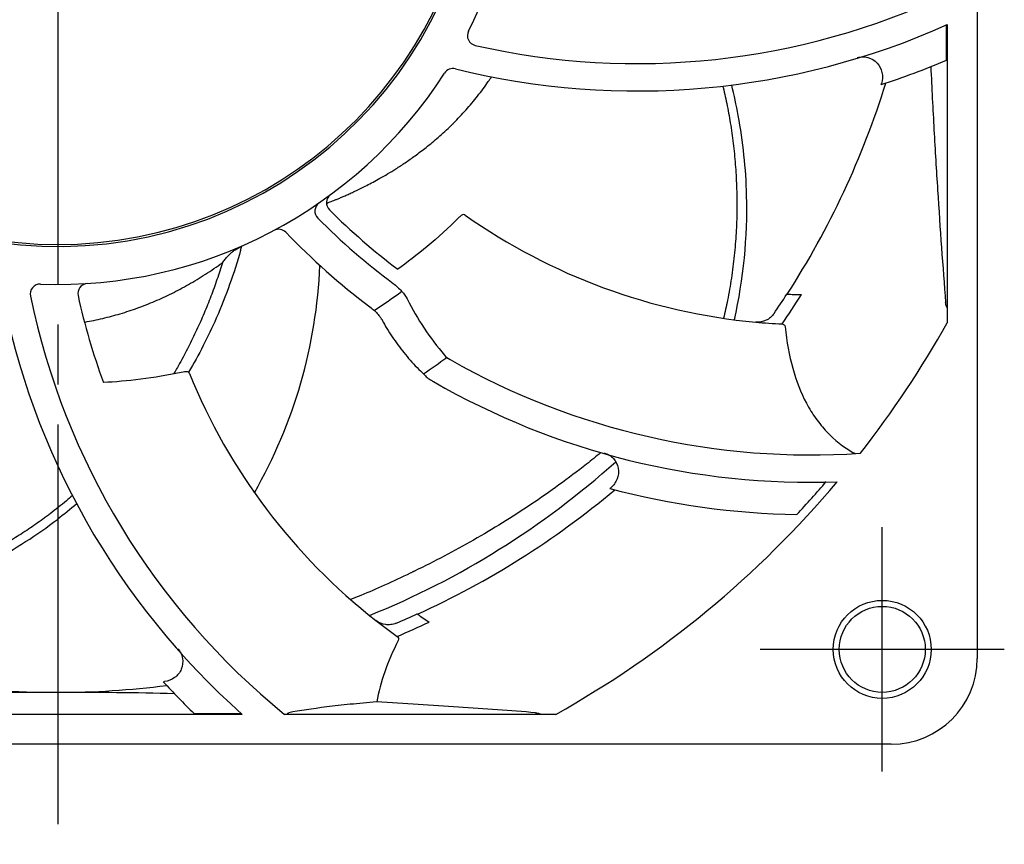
# Model space of a CAD drawing. Header units: millimetres. Extents: x 0 to 420, y 0 to 297.
# Tile 2 of 6: x 88 to 137, y 120 to 161. Entities that reach past the tile are written whole.
import ezdxf

# ---------------------------------------------------------------- set-up
doc = ezdxf.new("R2010")
doc.units = ezdxf.units.MM
doc.linetypes.add('CENTER', pattern=[27, 20, -2, 3, -2])

msp = doc.modelspace()

# ---------------------------------------------------------------- linework, layer by layer
at = {"color": 7, "linetype": 'CENTER'}
for p, q in [((90.00000000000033, 221.9999999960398), (89.99999999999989, 119.9999999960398)), ((131.2500000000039, 123.6447388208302), (131.2500000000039, 135.8552611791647)), ((137.3552611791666, 129.75), (125.1447388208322, 129.75))]:
    msp.add_line(p, q, dxfattribs=at)
at = {"color": 7}
for p, q in [((135.9999999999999, 192.5993753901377), (135.9999999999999, 129.2999999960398)), ((134.4619245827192, 159.2191289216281), (134.4619245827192, 160.9803735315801)), ((134.5000000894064, 160.9974286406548), (134.5000000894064, 146.0851451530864)), ((106.2053667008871, 146.2558115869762), (106.2003040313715, 146.2652067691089)), ((99.2357411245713, 126.4999999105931), (75.80778265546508, 126.4999999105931)), ((96.82511599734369, 126.5380754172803), (99.19292028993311, 126.5380754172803)), ((114.9148548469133, 126.4999999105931), (101.3498726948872, 126.4999999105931)), ((131.7000000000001, 124.9999999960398), (48.30000000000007, 124.9999999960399))]:
    msp.add_line(p, q, dxfattribs=at)
for radius in [2.45, 2.149999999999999]:
    msp.add_circle((131.2499999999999, 129.7499999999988), radius, dxfattribs=at)
for centre, radius, start, end in [((89.99999999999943, 171.0000000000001), 21.1, 91.35784705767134, 0.5015929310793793), ((90.00000000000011, 170.9999999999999), 21.00000000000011, 21.46809563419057, 0.1469033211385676), ((89.99999999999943, 171.0000000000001), 23.00000000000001, 333.3154934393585, 357.5750273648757), ((118.993092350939, 195.5642137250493), 36.51634745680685, 257.1728484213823, 295.1289288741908), ((118.993092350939, 195.5642137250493), 37.88570731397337, 256.1034406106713, 294.1613464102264), ((110.9970821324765, 160.4466809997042), 0.5, 153.3154934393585, 257.1728484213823), ((118.993092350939, 195.5642137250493), 39.49999999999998, 287.9851377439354, 293.0550906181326), ((109.7740066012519, 158.302021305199), 0.5, 76.10344061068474, 147.293245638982), ((89.99999999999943, 171.0000000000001), 23.00000000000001, 267.8609479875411, 327.293245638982), ((89.99999999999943, 171.0000000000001), 43.40000000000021, 327.2380635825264, 342.6714702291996), ((89.99999999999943, 171.0000000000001), 43.19403023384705, 342.4763704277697, 342.5650341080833), ((103.9457673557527, 152.0853080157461), 0.5, 126.4012829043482, 225.2157870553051), ((103.3640387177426, 151.6699076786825), 0.5, 124.6584033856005, 225.0153829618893), ((127.6709579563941, 175.9898824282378), 34.17956868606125, 225.2157870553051, 232.8121915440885), ((127.6709579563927, 175.9898824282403), 34.88440772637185, 225.0153829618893, 233.2042102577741), ((127.6709579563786, 175.9898824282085), 29.99999999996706, 234.8204659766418, 264.7337268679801), ((101.0512602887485, 150.2606739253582), 0.5, 44.02545527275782, 118.0515902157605), ((127.6709579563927, 175.9898824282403), 36.5216217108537, 224.025455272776, 232.8347889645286), ((75.2037034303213, 156.3990226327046), 24.85976157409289, 344.4198501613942, 344.8984999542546), ((78.13768662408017, 149.9957022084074), 25, 330.2396085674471, 357.6142454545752), ((124.2835872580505, 154.7460075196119), 37.7522388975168, 190.5598327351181, 228.4341983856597), ((89.12286652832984, 147.5163751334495), 0.5, 87.86094798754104, 191.7183029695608), ((91.50587151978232, 147.5482974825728), 0.5, 93.67401017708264, 192.4885143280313), ((124.3885605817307, 154.8312987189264), 36.51634745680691, 191.7183029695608, 230.882385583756), ((124.3885605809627, 154.831298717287), 34.17956868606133, 192.4885143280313, 200.0849188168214), ((89.99999999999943, 171.0000000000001), 29, 303.0839367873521, 306.4129661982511), ((89.99999999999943, 171.0000000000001), 43.3825449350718, 325.6933236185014, 327.2245487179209), ((89.99999999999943, 171.0000000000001), 44.00800000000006, 325.4220983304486, 327.7146034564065), ((127.6709579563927, 175.9898824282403), 28.49999999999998, 267.5969461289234, 269.0617492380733), ((127.6709579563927, 175.9898824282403), 29.99999999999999, 264.7337268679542, 267.2549842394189), ((89.99999999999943, 171.0000000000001), 51, 321.9384465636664, 330.7562170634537), ((89.99999999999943, 171.0000000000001), 33, 303.6644454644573, 306.1433439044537), ((127.6709579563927, 175.9898824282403), 36.51634745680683, 240.3976223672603, 273.9002600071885), ((124.3885605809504, 154.83129871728), 29.99999999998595, 202.0923861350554, 232.0064541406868), ((127.6709579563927, 175.9898824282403), 37.88570731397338, 240.112404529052, 271.9983370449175), ((89.91477733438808, 170.2728619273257), 41.87457445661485, 291.9939249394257, 311.9638334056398), ((89.99999999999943, 171.0000000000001), 51, 299.2437829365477, 319.8669766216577), ((89.99999999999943, 171.0000000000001), 50.5744, 316.9808659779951, 319.4854217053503), ((89.99999999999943, 171.0000000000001), 43.4000000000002, 294.5107908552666, 309.944197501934), ((89.99999999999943, 171.0000000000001), 43.19403023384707, 309.7490977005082, 309.8377613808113), ((127.6709579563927, 175.9898824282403), 39.49999999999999, 255.2578650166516, 268.9922619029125), ((89.99999999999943, 171.0000000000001), 43.38254493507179, 292.9660508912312, 294.4972759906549), ((124.3885605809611, 154.8312987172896), 28.5, 234.8696734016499, 236.3344765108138), ((124.3885605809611, 154.8312987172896), 30.00000000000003, 232.0064541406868, 234.5277115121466), ((89.99999999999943, 171.0000000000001), 44.00800000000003, 292.6948256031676, 294.9873307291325), ((131.7000000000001, 129.2999999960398), 4.299999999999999, 270, 0), ((89.99999999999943, 171.0000000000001), 43.19403023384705, 277.021824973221, 277.1104886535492), ((124.3885605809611, 154.8312987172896), 39.50000000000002, 222.5305922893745, 225.7485392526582), ((89.99999999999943, 171.0000000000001), 43.40000000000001, 261.7835181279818, 270), ((89.99999999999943, 171.0000000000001), 43.40000000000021, 270, 277.2169247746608)]:
    msp.add_arc(centre, radius, start, end, dxfattribs=at)
for points, knots in [([(129.993136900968, 159.3446553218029), (130.0808096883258, 159.3712819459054), (130.1700805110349, 159.3855382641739), (130.3518338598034, 159.3891892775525), (130.4431113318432, 159.3781575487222), (130.7051811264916, 159.3080286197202), (130.8677718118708, 159.2091688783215), (131.1134609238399, 158.9429405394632), (131.1983784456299, 158.7762956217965), (131.2740044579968, 158.4184254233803), (131.2644710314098, 158.2328068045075), (131.209595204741, 158.0580715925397)], [0, 0, 0, 0, 0.1249999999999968, 0.1249999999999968, 0.2499999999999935, 0.2499999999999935, 0.4999999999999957, 0.4999999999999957, 0.7499999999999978, 0.7499999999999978, 1, 1, 1, 1]), ([(133.6785855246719, 158.8956128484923), (133.726896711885, 157.8200831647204), (133.7800064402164, 156.7673013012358), (133.8936922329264, 154.7051451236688), (133.9538275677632, 153.7033966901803), (134.1419510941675, 150.7669005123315), (134.2775423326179, 148.8998821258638), (134.4197141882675, 147.0914851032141)], [0, 0, 0, 0, 0.2499999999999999, 0.2499999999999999, 0.4999999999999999, 0.4999999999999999, 1, 1, 1, 1]), ([(109.8022511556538, 156.0689769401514), (110.0163856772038, 156.2839941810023), (110.4307263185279, 156.7246412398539), (111.0107102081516, 157.417389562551), (111.4270803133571, 157.9774572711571), (111.6511605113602, 158.3046379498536), (111.7057281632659, 158.3859789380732)], [0, 0, 0, 0, 0.9103702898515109, 1.813373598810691, 2.709023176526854, 3.002828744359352, 3.002828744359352, 3.002828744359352, 3.002828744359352]), ([(123.2731504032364, 157.9210480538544), (123.2785275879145, 157.8990275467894), (123.3582996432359, 157.570292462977), (123.5020713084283, 156.9169921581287), (123.6763845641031, 155.9413151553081), (123.8162734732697, 154.9197289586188), (123.9164338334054, 153.8631006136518), (123.9729584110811, 152.7831763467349), (123.9833605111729, 151.6845465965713), (123.9444224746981, 150.5685030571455), (123.8539678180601, 149.4418421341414), (123.7114085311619, 148.3199252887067), (123.5284436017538, 147.2750202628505), (123.3813906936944, 146.6087150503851), (123.3087181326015, 146.308729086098)], [1.696676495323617, 1.696676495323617, 1.696676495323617, 1.696676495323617, 1.764675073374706, 2.711442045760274, 3.702949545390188, 4.737252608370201, 5.803923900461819, 6.886105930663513, 7.980486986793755, 9.098924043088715, 10.23514699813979, 11.37016148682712, 12.49048500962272, 13.41643167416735, 13.41643167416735, 13.41643167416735, 13.41643167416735]), ([(123.8524570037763, 146.2338905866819), (124.3082843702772, 148.2675703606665), (124.5859295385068, 151.0488182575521), (124.3579750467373, 154.4679102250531), (124.0908757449, 156.3102550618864), (123.8416520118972, 157.4715096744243), (123.7179275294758, 157.9742848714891)], [0.1321891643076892, 0.1321891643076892, 0.1321891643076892, 0.1321891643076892, 6.382858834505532, 8.400292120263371, 10.40827166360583, 11.96122187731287, 11.96122187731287, 11.96122187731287, 11.96122187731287]), ([(103.4865625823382, 152.0739607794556), (103.5178931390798, 152.0859060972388), (103.5846609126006, 152.1118526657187), (103.6916509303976, 152.1544549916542), (103.8142627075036, 152.2038787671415), (103.9548520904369, 152.2604202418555), (104.113433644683, 152.3254775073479), (104.289241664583, 152.3998005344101), (104.4824048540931, 152.4841703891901), (104.6945023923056, 152.5805045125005), (104.9274937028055, 152.6904688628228), (105.1843885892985, 152.8159034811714), (105.469413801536, 152.9598273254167), (105.7861161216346, 153.1248082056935), (106.1356352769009, 153.3159111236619), (106.5190698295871, 153.5369933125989), (106.9388701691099, 153.7941917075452), (107.398984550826, 154.0952913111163), (107.9036431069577, 154.4505104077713), (108.4577455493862, 154.8724448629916), (109.0668086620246, 155.3767595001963), (109.4816281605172, 155.7534702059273), (109.6978090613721, 155.9594498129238)], [0, 0, 0, 0, 0.1005914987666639, 0.2148916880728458, 0.3454782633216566, 0.4971858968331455, 0.6694908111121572, 0.8596935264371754, 1.069791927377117, 1.301827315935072, 1.558516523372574, 1.842680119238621, 2.159449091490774, 2.516397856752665, 2.913928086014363, 3.35440906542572, 3.844081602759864, 4.390705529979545, 5.00376853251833, 5.695107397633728, 6.479551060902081, 7.375350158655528, 7.375350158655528, 7.375350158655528, 7.375350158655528]), ([(109.6962728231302, 155.9628914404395), (109.7051542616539, 155.9716124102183), (109.722670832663, 155.9888461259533), (109.7485809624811, 156.014103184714), (109.7652755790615, 156.0309765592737), (109.773535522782, 156.0391348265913)], [0, 0, 0, 0, 0.037341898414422, 0.0737193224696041, 0.1085482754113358, 0.1085482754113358, 0.1085482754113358, 0.1085482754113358]), ([(109.7733411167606, 156.0395664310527), (109.776407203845, 156.0426415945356), (109.7824841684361, 156.0492709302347), (109.792271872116, 156.058927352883), (109.798886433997, 156.065612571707), (109.8022511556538, 156.0689769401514)], [0, 0, 0, 0, 0.013027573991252, 0.0269673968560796, 0.0412419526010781, 0.0412419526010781, 0.0412419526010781, 0.0412419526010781]), ([(110.3825905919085, 151.4636668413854), (110.3713007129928, 151.4736868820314), (110.3332845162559, 151.5074271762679), (110.2693589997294, 151.4966608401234), (110.212089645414, 151.4596978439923), (110.1910305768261, 151.4461058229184)], [0, 0, 0, 0, 0.2107909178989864, 0.7097922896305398, 1, 1, 1, 1]), ([(99.15000988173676, 149.7220358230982), (98.82565735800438, 148.5587702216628), (98.07373393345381, 146.4627871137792), (97.06027881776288, 144.4830120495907), (96.54643270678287, 143.6118788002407)], [0, 0, 0, 0, 3.622916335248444, 6.65438032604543, 6.65438032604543, 6.65438032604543, 6.65438032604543]), ([(98.24008722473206, 149.090043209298), (98.2614476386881, 149.1204545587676), (98.30512530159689, 149.1800036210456), (98.37297332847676, 149.2650882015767), (98.44115253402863, 149.3441322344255), (98.50770661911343, 149.4159049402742), (98.57176806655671, 149.4804777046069), (98.63388809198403, 149.5391857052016), (98.67527840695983, 149.5758701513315), (98.69596643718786, 149.5935970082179)], [0, 0, 0, 0, 0.1114901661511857, 0.221477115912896, 0.3263911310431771, 0.4245731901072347, 0.5150624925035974, 0.5992180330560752, 0.6809500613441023, 0.6809500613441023, 0.6809500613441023, 0.6809500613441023]), ([(98.69596643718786, 149.5935970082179), (98.7163357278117, 149.6110507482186), (98.75666769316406, 149.6444735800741), (98.81618414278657, 149.6904375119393), (98.8554172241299, 149.7187310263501), (98.8741413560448, 149.7317702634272)], [0, 0, 0, 0, 0.080472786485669, 0.1571059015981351, 0.2255568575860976, 0.2255568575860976, 0.2255568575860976, 0.2255568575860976]), ([(91.33892458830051, 146.1155384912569), (91.34769706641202, 146.1170616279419), (91.6533279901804, 146.1704020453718), (92.25527882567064, 146.2944095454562), (93.13514343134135, 146.5299912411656), (94.00496779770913, 146.8176833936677), (94.8630977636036, 147.1567981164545), (95.71211238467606, 147.5487159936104), (96.55699926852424, 147.9972403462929), (97.4047847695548, 148.5092051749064), (97.96073629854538, 148.8882803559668), (98.24002298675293, 149.0898320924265)], [9.695455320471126, 9.695455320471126, 9.695455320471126, 9.695455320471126, 9.722162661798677, 10.62607345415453, 11.53817375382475, 12.45318827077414, 13.3730671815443, 14.30482091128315, 15.25706182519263, 16.24126935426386, 17.27452508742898, 17.27452508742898, 17.27452508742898, 17.27452508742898]), ([(98.24002298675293, 149.0898320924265), (98.15419494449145, 148.8084233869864), (97.97128055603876, 148.244028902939), (97.66618740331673, 147.4008789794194), (97.327055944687, 146.5565736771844), (96.95350473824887, 145.7135848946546), (96.54508333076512, 144.8745875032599), (96.15525664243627, 144.1432095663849), (95.89788462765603, 143.6942094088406), (95.79474523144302, 143.519265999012)], [0, 0, 0, 0, 0.8826187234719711, 1.779479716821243, 2.689456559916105, 3.611660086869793, 4.545042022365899, 5.488220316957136, 6.09743419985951, 6.09743419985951, 6.09743419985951, 6.09743419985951]), ([(106.7764271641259, 148.0553073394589), (106.8556307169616, 147.9960645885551), (106.9311681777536, 147.9345434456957), (107.0745770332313, 147.806719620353), (107.1431168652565, 147.7396039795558), (107.3272107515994, 147.5393740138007), (107.4251724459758, 147.4031757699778), (107.4884481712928, 147.2770120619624)], [0, 0, 0, 0, 0.2499999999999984, 0.2499999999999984, 0.4999999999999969, 0.4999999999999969, 1, 1, 1, 1]), ([(105.6074706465, 146.8851919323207), (105.6117316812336, 146.8822557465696), (105.6948924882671, 146.824951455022), (105.8480132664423, 146.6888902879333), (106.0372945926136, 146.4989770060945), (106.1564996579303, 146.3430998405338), (106.1880174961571, 146.2829660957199), (106.1980334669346, 146.2638563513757)], [0, 0, 0, 0, 0.0153808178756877, 0.3001808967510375, 0.5952515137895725, 0.871376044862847, 1, 1, 1, 1]), ([(134.5000000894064, 146.8388520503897), (134.483017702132, 146.8569485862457), (134.469318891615, 146.8800170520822), (134.4366103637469, 146.9581173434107), (134.4251383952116, 147.0224902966), (134.4197141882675, 147.0914851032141)], [0.2502124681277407, 0.2502124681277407, 0.2502124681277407, 0.2502124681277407, 0.5, 0.5, 1, 1, 1, 1]), ([(125.8353974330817, 146.5486299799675), (125.7849625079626, 146.47471364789), (125.7259125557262, 146.4091085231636), (125.5910708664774, 146.2940496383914), (125.5154378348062, 146.2452759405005), (125.2759558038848, 146.1324515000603), (125.0956344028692, 146.1000892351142), (124.9174246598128, 146.1165154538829)], [0, 0, 0, 0, 0.25, 0.25, 0.5, 0.5, 1, 1, 1, 1]), ([(106.2147507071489, 146.2609636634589), (106.2387450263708, 146.213045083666), (106.409912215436, 145.8712104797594), (106.799029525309, 145.2771662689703), (107.3888411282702, 144.4871015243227), (107.9265299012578, 143.8737876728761), (108.2839497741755, 143.5421957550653), (108.3965303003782, 143.4377505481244)], [0, 0, 0, 0, 0.0447659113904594, 0.3193445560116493, 0.5952825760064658, 0.8725216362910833, 1, 1, 1, 1]), ([(126.2342208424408, 146.024305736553), (126.2737214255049, 146.0224118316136), (126.3095742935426, 146.0114989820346), (126.3642613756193, 145.9664909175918), (126.3832431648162, 145.9318493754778), (126.3882934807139, 145.8850720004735)], [0, 0, 0, 0, 0.5, 0.5, 1, 1, 1, 1]), ([(126.3882934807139, 145.8850720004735), (126.548586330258, 144.4003968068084), (126.8873255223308, 143.1262610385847), (127.5966303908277, 141.792434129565), (127.7535114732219, 141.5379189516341), (128.0935872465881, 141.0613848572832), (128.276611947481, 140.8392534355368), (128.8643867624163, 140.2201176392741), (129.3077975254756, 139.870159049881), (129.8024206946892, 139.5825720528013)], [0, 0, 0, 0, 0.4999999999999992, 0.4999999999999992, 0.6249999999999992, 0.6249999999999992, 0.7499999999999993, 0.7499999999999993, 1, 1, 1, 1]), ([(96.58471975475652, 143.5455157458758), (96.58065570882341, 143.5599804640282), (96.566927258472, 143.6088426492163), (96.50736455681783, 143.6343005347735), (96.43920570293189, 143.6341698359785), (96.41414243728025, 143.6341217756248)], [0, 0, 0, 0, 0.2100389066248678, 0.7095167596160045, 1, 1, 1, 1]), ([(108.3933954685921, 143.4324606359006), (108.4243832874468, 143.4030960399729), (108.5145395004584, 143.317662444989), (108.6576967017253, 143.2211986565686), (108.7660526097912, 143.1591436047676), (108.7929924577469, 143.143715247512)], [0, 0, 0, 0, 0.2823890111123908, 0.8215848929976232, 1, 1, 1, 1]), ([(117.1716927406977, 139.5880658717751), (116.9355756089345, 139.3945494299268), (116.2479725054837, 138.8429002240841), (115.0885268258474, 137.9681124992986), (113.683189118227, 136.9888803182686), (112.2554406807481, 136.0698340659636), (110.807377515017, 135.2091383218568), (109.3411208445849, 134.4053433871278), (108.3495063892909, 133.9048955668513), (107.8514728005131, 133.6639284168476)], [7.965136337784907, 7.965136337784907, 7.965136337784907, 7.965136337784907, 8.880935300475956, 10.60944152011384, 12.32136964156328, 14.0183136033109, 15.70225619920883, 17.37394073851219, 19.0337369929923, 19.0337369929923, 19.0337369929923, 19.0337369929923]), ([(117.3430126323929, 139.5729778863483), (117.4311631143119, 139.5479781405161), (117.5139700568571, 139.5117078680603), (117.66884459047, 139.4165160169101), (117.7396678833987, 139.3578872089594), (117.9222204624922, 139.1572053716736), (118.0055528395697, 138.9861361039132), (118.0683057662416, 138.6293410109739), (118.0496478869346, 138.4432405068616), (117.9197893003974, 138.101294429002), (117.8114162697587, 137.9502962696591), (117.6707827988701, 137.8329677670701)], [0, 0, 0, 0, 0.1250000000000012, 0.1250000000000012, 0.2500000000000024, 0.2500000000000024, 0.5000000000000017, 0.5000000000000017, 0.7500000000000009, 0.7500000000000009, 1, 1, 1, 1]), ([(90.73286355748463, 137.4376141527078), (90.63442846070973, 137.3524188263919), (90.27194749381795, 137.0438282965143), (89.90029937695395, 136.7461441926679), (89.62570656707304, 136.5359338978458)], [14.04426425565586, 14.04426425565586, 14.04426425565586, 14.04426425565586, 14.43478419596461, 15.47223598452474, 15.47223598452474, 15.47223598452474, 15.47223598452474]), ([(89.62570656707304, 136.5359338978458), (89.56451625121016, 136.489088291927), (89.44069702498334, 136.3956281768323), (89.31562045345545, 136.3038573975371), (89.25236741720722, 136.2581085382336)], [0, 0, 0, 0, 0.2311901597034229, 0.4653805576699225, 0.4653805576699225, 0.4653805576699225, 0.4653805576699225]), ([(89.25236741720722, 136.2581085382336), (89.0200463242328, 136.0894285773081), (88.5372455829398, 135.7531065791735), (87.77608114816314, 135.2653578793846), (86.95897300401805, 134.7857480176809), (86.08491479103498, 134.3184654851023), (85.15655663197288, 133.8697357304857), (84.18259461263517, 133.4479614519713), (83.17299265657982, 133.0604884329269), (82.1313480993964, 132.7111001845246), (81.36433999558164, 132.491138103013), (80.94524195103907, 132.3826826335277), (80.88704694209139, 132.3678475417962)], [0, 0, 0, 0, 0.8612979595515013, 1.764675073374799, 2.711442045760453, 3.702949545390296, 4.737252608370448, 5.803923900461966, 6.88610593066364, 7.980486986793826, 9.098924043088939, 9.279076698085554, 9.279076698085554, 9.279076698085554, 9.279076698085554]), ([(80.99996323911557, 131.8738997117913), (81.67991658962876, 132.051856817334), (82.99751082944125, 132.4557369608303), (84.89424647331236, 133.2149272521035), (86.69260853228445, 134.1017480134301), (88.39662370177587, 135.1086686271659), (89.47056097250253, 135.8585625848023), (89.9860488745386, 136.250002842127)], [4.281542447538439, 4.281542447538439, 4.281542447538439, 4.281542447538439, 6.382858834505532, 8.400292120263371, 10.40827166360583, 12.3913046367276, 14.33310258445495, 14.33310258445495, 14.33310258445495, 14.33310258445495]), ([(107.635979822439, 133.5599473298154), (107.210650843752, 133.353402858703), (106.3903534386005, 132.9690273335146), (105.3908399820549, 132.5377200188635), (104.8202299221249, 132.3065859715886), (104.6504195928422, 132.2391365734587)], [0, 0, 0, 0, 1.418480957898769, 2.717178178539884, 3.265305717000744, 3.265305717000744, 3.265305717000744, 3.265305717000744]), ([(107.7924277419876, 133.6352128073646), (107.7748819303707, 133.6266593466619), (107.7398245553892, 133.6095652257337), (107.6872769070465, 133.5839826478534), (107.6522765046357, 133.5669505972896), (107.6347939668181, 133.5584462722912)], [0, 0, 0, 0, 0.0585589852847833, 0.1170087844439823, 0.1753325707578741, 0.1753325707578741, 0.1753325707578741, 0.1753325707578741]), ([(107.8514728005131, 133.6639284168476), (107.8415842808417, 133.6592339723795), (107.8218658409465, 133.6497612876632), (107.8022380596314, 133.6401023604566), (107.7924497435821, 133.6352408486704)], [0, 0, 0, 0, 0.0328387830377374, 0.065626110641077, 0.065626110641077, 0.065626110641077, 0.065626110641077]), ([(106.9272460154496, 131.0561200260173), (106.8448552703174, 131.0212048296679), (106.7597104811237, 130.9979391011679), (106.5840689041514, 130.9740463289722), (106.4940732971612, 130.9739055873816), (106.2316106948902, 131.0084653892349), (106.0624183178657, 131.0787296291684), (105.9213794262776, 131.1888957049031)], [0, 0, 0, 0, 0.2500000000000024, 0.2500000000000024, 0.5000000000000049, 0.5000000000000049, 1, 1, 1, 1]), ([(96.01167504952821, 129.7791579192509), (96.07231607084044, 129.7104690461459), (96.12236851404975, 129.635187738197), (96.20119266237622, 129.4713757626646), (96.22907588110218, 129.3837641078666), (96.27415209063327, 129.1162444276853), (96.25176871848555, 128.9272789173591), (96.11166184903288, 128.5931969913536), (95.99535231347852, 128.4467264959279), (95.70123831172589, 128.2292700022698), (95.52843334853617, 128.1608331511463), (95.3466923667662, 128.1381623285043)], [0, 0, 0, 0, 0.1250000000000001, 0.1250000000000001, 0.2500000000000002, 0.2500000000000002, 0.5000000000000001, 0.5000000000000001, 0.75, 0.75, 1, 1, 1, 1]), ([(89.99999999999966, 127.6000000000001), (88.99434347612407, 127.6000000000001), (87.99264698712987, 127.5940760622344), (86.49584986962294, 127.5765921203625), (85.99787435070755, 127.5693327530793), (85.00379308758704, 127.5520169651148), (84.5060564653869, 127.5419212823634), (84.0134153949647, 127.5305649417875)], [0, 0, 0, 0, 0.5, 0.5, 0.75, 0.75, 1, 1, 1, 1]), ([(95.83853391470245, 127.5339366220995), (94.8896158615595, 127.5552830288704), (93.92365367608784, 127.5719318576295), (91.95617716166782, 127.5944174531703), (90.97622266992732, 127.6000000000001), (89.99999999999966, 127.6000000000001)], [0, 0, 0, 0, 0.5, 0.5, 1, 1, 1, 1]), ([(105.9568840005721, 127.1242004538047), (105.4962045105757, 127.0848818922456), (105.0535350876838, 127.0435605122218), (104.2222624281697, 126.9585326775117), (103.8311052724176, 126.9146176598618), (102.7311347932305, 126.778665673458), (102.0952022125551, 126.6824572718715), (101.5634525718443, 126.5802858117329)], [0, 0, 0, 0, 0.2500000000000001, 0.2500000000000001, 0.5000000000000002, 0.5000000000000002, 1, 1, 1, 1]), ([(113.9085148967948, 126.5802858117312), (112.6505264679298, 126.6791858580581), (111.3652243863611, 126.774737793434), (108.7220297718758, 126.9569435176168), (107.3642972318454, 127.0436169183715), (105.9568840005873, 127.1242004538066)], [0, 0, 0, 0, 0.5, 0.5, 1, 1, 1, 1]), ([(101.4880285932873, 126.4999999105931), (101.4880414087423, 126.5014138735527), (101.4880813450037, 126.5028111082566), (101.4902414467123, 126.5470632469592), (101.5180781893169, 126.5715674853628), (101.5634525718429, 126.5802858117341)], [0.4839038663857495, 0.4839038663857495, 0.4839038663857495, 0.4839038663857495, 0.5, 0.5, 1, 1, 1, 1]), ([(113.9085148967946, 126.5802858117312), (113.9774285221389, 126.5748679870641), (114.0415272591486, 126.5635148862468), (114.1199662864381, 126.5306998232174), (114.1430535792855, 126.516977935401), (114.1611455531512, 126.4999999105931)], [0, 0, 0, 0, 0.5, 0.5, 0.7495850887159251, 0.7495850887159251, 0.7495850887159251, 0.7495850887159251])]:
    msp.add_open_spline(points, degree=3, knots=knots, dxfattribs=at)
for points in [[(103.4464699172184, 152.0588114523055), (103.4598504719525, 152.0638179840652), (103.4732135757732, 152.0688712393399), (103.4865625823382, 152.0739607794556)], [(110.0874924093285, 151.3582826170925), (108.9931845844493, 150.2807119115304), (107.947246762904, 149.4331396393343), (107.0118144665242, 148.7604368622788)], [(110.1910304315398, 151.4461057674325), (110.1539373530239, 151.4189475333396), (110.1193958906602, 151.3896981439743), (110.0874924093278, 151.358282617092)], [(98.87413775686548, 149.7317563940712), (98.985664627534, 149.7930453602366), (99.09456948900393, 149.8589897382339), (99.20495328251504, 149.9223142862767)], [(107.4884481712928, 147.2770120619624), (107.9968860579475, 146.2632519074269), (108.6154856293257, 145.3255484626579), (109.3431975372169, 144.4621430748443)], [(109.3431975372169, 144.4621430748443), (109.4053594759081, 144.3883900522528), (109.5147271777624, 144.3068692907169), (109.6326875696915, 144.2398519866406)], [(96.27955981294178, 143.616217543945), (94.77639078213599, 143.3013348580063), (93.43825972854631, 143.1537883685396), (92.28763342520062, 143.0936076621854)], [(96.41414231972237, 143.6341221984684), (96.36825478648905, 143.6313292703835), (96.32338324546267, 143.6253976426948), (96.27955981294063, 143.6162175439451)], [(129.8996474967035, 139.5416098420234), (129.861730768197, 139.5534885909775), (129.8290492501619, 139.5670895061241), (129.8024206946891, 139.5825720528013)], [(90.95140237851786, 137.0204047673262), (90.63570720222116, 136.7557939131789), (90.31378331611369, 136.4988708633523), (89.9860488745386, 136.250002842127)], [(107.0336252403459, 130.1989813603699), (106.4977529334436, 129.1272440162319), (106.1323279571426, 128.1080650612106), (105.9568840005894, 127.1242004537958)], [(106.9792865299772, 130.3994101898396), (107.0436654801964, 130.3535360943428), (107.075722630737, 130.2831755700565), (107.0336252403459, 130.1989813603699)]]:
    msp.add_open_spline(points, degree=3, dxfattribs=at)

doc.saveas('drawing.dxf')
